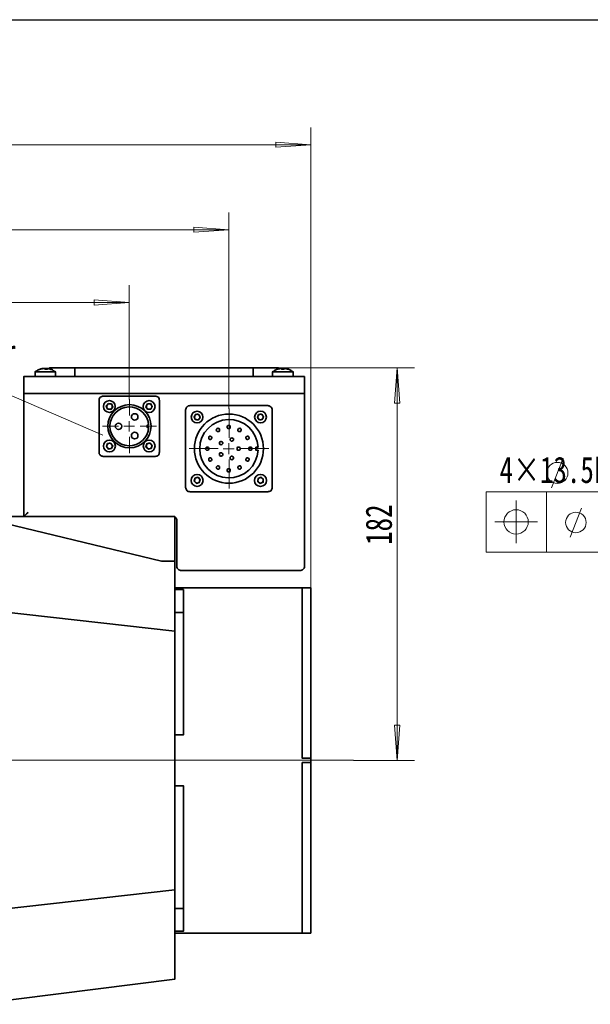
# Model space of a CAD drawing. Header units: millimetres. Extents: x 0 to 16.2, y 0 to 11.1.
# Tile 3 of 5: x 8.8 to 11.4, y 6.6 to 11.1. Entities that reach past the tile are written whole.
import ezdxf

# ---------------------------------------------------------------- set-up
doc = ezdxf.new("R2010")
doc.units = ezdxf.units.MM
doc.styles.add('PDF Helvetica', font='arial.ttf')
doc.styles.add('PDF HYSWLongFangSong', font='hyswlongfangsong.ttf')

msp = doc.modelspace()

# ---------------------------------------------------------------- linework, layer by layer
msp.add_line((0.0269, 11.0767), (16.241, 11.0767))
at = {"color": 7, "lineweight": 18}
for points in [[(10.1333, 8.4653), (10.1333, 10.5847)], [(10.1333, 10.5056), (4.0708, 10.5056)], [(9.7597, 9.3014), (9.7597, 10.1972)], [(9.7597, 10.1181), (5.2125, 10.1181), (4.0708, 10.1181)], [(9.3056, 9.3444), (9.3056, 9.8653)], [(5.2125, 9.7861), (9.3056, 9.7861)], [(9.9861, 9.4889), (10.6069, 9.4889)], [(10.5278, 7.6972), (10.5278, 9.4889)], [(7.8931, 9.4778), (8.4986, 9.4778), (9.1861, 9.1819)], [(9.3069, 9.2717), (9.3069, 9.3455)], [(9.7607, 9.1693), (9.7607, 9.3022)], [(9.2577, 9.2225), (9.1839, 9.2225)], [(9.2819, 9.2222), (9.3056, 9.2222), (9.3056, 9.2458)], [(9.3306, 9.2222), (9.3056, 9.2222), (9.3056, 9.1972)], [(9.3561, 9.2225), (9.4299, 9.2225)], [(9.3069, 9.1732), (9.3069, 9.0994)], [(9.7114, 9.1201), (9.5786, 9.1201)], [(9.7347, 9.1194), (9.7597, 9.1194), (9.7597, 9.1444)], [(9.7847, 9.1194), (9.7597, 9.1194), (9.7597, 9.0944)], [(9.8099, 9.1201), (9.9428, 9.1201)], [(11.2306, 8.9403), (11.2847, 9.0764)], [(9.7607, 9.0709), (9.7607, 8.938)], [(12.0083, 8.9222), (10.9333, 8.9222), (10.9333, 8.6472), (12.0083, 8.6472)], [(11.0694, 8.6889), (11.0694, 8.8833)], [(11.3153, 8.7153), (11.3681, 8.8486)], [(10.9722, 8.7861), (11.1667, 8.7861)], [(3.9184, 7.6979), (10.3278, 7.6979)], [(10.3278, 7.6972), (10.6069, 7.6972)]]:
    msp.add_lwpolyline(points, dxfattribs=at)
for points in [[(10.1333, 10.5056), (9.9736, 10.4944), (9.9736, 10.5181)], [(9.7597, 10.1181), (9.6, 10.1069), (9.6, 10.1306)], [(9.3056, 9.7861), (9.1458, 9.775), (9.1458, 9.7986)], [(10.5278, 9.4889), (10.5389, 9.3278), (10.5153, 9.3278)], [(11.2083, 8.6472), (11.2083, 8.9222), (10.9333, 8.9222), (10.9333, 8.6472)], [(10.5278, 7.6972), (10.5153, 7.8583), (10.5389, 7.8583)]]:
    msp.add_lwpolyline(points, close=True, dxfattribs=at)
at = {"color": 7, "lineweight": 35}
for points in [[(8.9167, 9.4847), (8.9153, 9.4847), (8.9097, 9.4847), (8.9042, 9.4833), (8.9014, 9.4819), (8.8972, 9.4806), (8.8944, 9.4806), (8.8917, 9.4792), (8.8875, 9.4778), (8.8847, 9.475), (8.8819, 9.4736), (8.8792, 9.4722), (8.8764, 9.4708), (8.8764, 9.4486)], [(8.9111, 9.4847), (8.9125, 9.4847), (8.9139, 9.4847), (8.9153, 9.4847), (8.9125, 9.4847), (8.9111, 9.4847), (8.9097, 9.4847), (8.9083, 9.4833), (8.9056, 9.4833), (8.9042, 9.4833), (8.9028, 9.4833), (8.9, 9.4819), (8.9014, 9.4819), (8.9028, 9.4819), (8.9042, 9.4833), (8.9056, 9.4833), (8.9083, 9.4833), (8.9097, 9.4833), (8.9111, 9.4847), (8.9125, 9.4847), (8.9153, 9.4847), (8.9167, 9.4847), (8.9181, 9.4847), (8.9194, 9.4847), (8.9208, 9.4847), (8.9208, 9.4833), (8.9222, 9.4833), (8.9222, 9.4819), (8.9236, 9.4819), (8.925, 9.4819), (8.9264, 9.4819), (8.9278, 9.4819), (8.9292, 9.4819), (8.9306, 9.4819), (8.9319, 9.4819), (8.9319, 9.4833), (8.9306, 9.4833), (8.9306, 9.4847), (8.9292, 9.4847), (8.9292, 9.4819)], [(8.9236, 9.4847), (8.925, 9.4847), (8.9264, 9.4847), (8.925, 9.4847), (8.9236, 9.4847), (8.9222, 9.4847), (8.9208, 9.4847), (8.9194, 9.4847)], [(9.0583, 9.4486), (9.0583, 9.4889), (8.9431, 9.4889), (8.9431, 9.4833), (8.9417, 9.4833), (8.9375, 9.4847), (8.9319, 9.4847), (8.9306, 9.4847), (8.9292, 9.4847), (8.9278, 9.4847), (8.9264, 9.4847), (8.925, 9.4847), (8.925, 9.4833), (8.9236, 9.4833), (8.9236, 9.4819)], [(8.9694, 9.4486), (8.9694, 9.4708), (8.9667, 9.4722), (8.9639, 9.4736), (8.9611, 9.475), (8.9583, 9.4778), (8.9556, 9.4792), (8.9528, 9.4806), (8.9486, 9.4806), (8.9458, 9.4819), (8.9444, 9.4833), (8.9431, 9.4833), (8.9403, 9.4833), (8.9389, 9.4833), (8.9375, 9.4847), (8.9361, 9.4847), (8.9333, 9.4847), (8.9319, 9.4847)], [(8.9319, 9.4847), (8.9319, 9.4847)], [(9.0583, 9.4889), (9.8708, 9.4889), (9.8708, 9.4486)], [(9.9944, 9.4847), (9.9889, 9.4833), (9.9861, 9.4833), (9.9861, 9.4889), (9.8708, 9.4889)], [(10.0278, 9.4819), (10.0264, 9.4833), (10.025, 9.4833), (10.0222, 9.4833), (10.0208, 9.4833), (10.0194, 9.4847), (10.0181, 9.4847), (10.0153, 9.4847), (10.0139, 9.4847), (10.0125, 9.4847), (10.0111, 9.4847), (10.0111, 9.4833), (10.0111, 9.4819), (10.0097, 9.4819), (10.0083, 9.4819), (10.0069, 9.4819), (10.0056, 9.4819), (10.0042, 9.4819), (10.0028, 9.4819), (10.0014, 9.4819), (10.0014, 9.4833), (10.0014, 9.4847), (10, 9.4847), (9.9986, 9.4847), (9.9958, 9.4847), (9.9944, 9.4847), (9.9931, 9.4847), (9.9917, 9.4833), (9.9889, 9.4833), (9.9875, 9.4833), (9.9861, 9.4833), (9.9833, 9.4819), (9.9806, 9.4819), (9.9778, 9.4806), (9.9736, 9.4792), (9.9708, 9.4778), (9.9681, 9.4764), (9.9653, 9.4736), (9.9625, 9.4722), (9.9597, 9.4708), (9.9597, 9.4486)], [(9.9833, 9.4819), (9.9833, 9.4819)], [(9.9861, 9.4833), (9.9875, 9.4833), (9.9889, 9.4833), (9.9903, 9.4833), (9.9917, 9.4847), (9.9931, 9.4847), (9.9958, 9.4847), (9.9972, 9.4847), (9.9986, 9.4847)], [(10.0097, 9.4819), (10.0097, 9.4833), (10.0083, 9.4833), (10.0069, 9.4833), (10.0069, 9.4847), (10.0056, 9.4847), (10.0042, 9.4847), (10.0028, 9.4847), (10.0014, 9.4847)], [(10.0056, 9.4847), (10.0069, 9.4847), (10.0083, 9.4847), (10.0097, 9.4847), (10.0111, 9.4847)], [(10.0528, 9.4486), (10.0528, 9.4708), (10.05, 9.4722), (10.0472, 9.4736), (10.0444, 9.4764), (10.0417, 9.4778), (10.0375, 9.4792), (10.0347, 9.4806), (10.0319, 9.4819), (10.0278, 9.4819), (10.025, 9.4833), (10.0208, 9.4847), (10.0153, 9.4847), (10.0139, 9.4847)], [(10.0278, 9.4819), (10.0278, 9.4819)], [(8.8444, 8.8292), (8.8417, 8.825), (8.8375, 8.8222), (8.8347, 8.8194), (8.8319, 8.8167), (8.8292, 8.8139), (8.8278, 8.8125), (8.8264, 8.8111), (8.825, 8.8097), (8.825, 9.3708), (8.8264, 9.3708), (8.8278, 9.3708), (8.8306, 9.3708), (8.8333, 9.3708), (8.8375, 9.3708), (8.8403, 9.3708), (8.8444, 9.3708), (8.8403, 9.3708), (8.8375, 9.3708), (8.8333, 9.3708), (8.8306, 9.3708), (8.8278, 9.3708), (8.8264, 9.3708), (8.825, 9.3708), (8.825, 9.4486), (8.8264, 9.4486), (8.8278, 9.4486), (8.8306, 9.4486), (8.8333, 9.4486), (8.8375, 9.4486), (8.8403, 9.4486), (8.8444, 9.4486), (10.0847, 9.4486), (10.0889, 9.4486), (10.0917, 9.4486), (10.0958, 9.4486), (10.0986, 9.4486), (10.1014, 9.4486), (10.1028, 9.4486), (10.1042, 9.4486), (10.1042, 9.3708), (10.1028, 9.3708), (10.1014, 9.3708), (10.0986, 9.3708), (10.0958, 9.3708), (10.0917, 9.3708), (10.0889, 9.3708), (10.0847, 9.3708), (8.8444, 9.3708), (10.0847, 9.3708), (10.0889, 9.3708), (10.0917, 9.3708), (10.0958, 9.3708), (10.0986, 9.3708), (10.1014, 9.3708), (10.1028, 9.3708), (10.1042, 9.3708), (10.1042, 8.5833), (10.1042, 8.5792), (10.1028, 8.575), (10.1014, 8.5722), (10.0986, 8.5694), (10.0958, 8.5667), (10.0917, 8.5653), (10.0889, 8.5639), (10.0847, 8.5639), (9.5431, 8.5639), (9.5403, 8.5639), (9.5361, 8.5653), (9.5319, 8.5667), (9.5292, 8.5694), (9.5264, 8.5722), (9.525, 8.575), (9.5236, 8.5792), (9.5236, 8.5833), (9.5236, 8.7903), (9.5236, 8.7931), (9.5222, 8.7972), (9.5208, 8.8), (9.5181, 8.8042), (9.5153, 8.8056), (9.5139, 8.8069)], [(8.9694, 9.4708), (8.9667, 9.4708), (8.9611, 9.4708), (8.9528, 9.4708), (8.9417, 9.4708), (8.9292, 9.4708), (8.9167, 9.4708), (8.9042, 9.4708), (8.8931, 9.4708), (8.8847, 9.4708), (8.8792, 9.4708), (8.8764, 9.4708)], [(10.0528, 9.4708), (10.0514, 9.4708), (10.0458, 9.4708), (10.0375, 9.4708), (10.0278, 9.4708), (10.0153, 9.4708), (10.0028, 9.4708), (9.9903, 9.4708), (9.9792, 9.4708), (9.9694, 9.4708), (9.9625, 9.4708), (9.9597, 9.4708)], [(7.6736, 7.0056), (8.6083, 7.0056), (8.6083, 8.3889), (9.5139, 8.2875), (9.5139, 8.6069), (9.4528, 8.6069), (8.6083, 8.8097), (8.6083, 8.3889), (7.6736, 8.3889)], [(7.6736, 8.8097), (8.6083, 8.8097), (9.5139, 8.8097), (9.5139, 8.6069)], [(10.0944, 8.4847), (10.0944, 8.4819), (10.0944, 8.4764), (10.0944, 8.4667), (10.0944, 8.4542), (10.0944, 8.4375), (10.0944, 8.4181), (10.0944, 8.3944), (10.0944, 8.3681), (10.0944, 8.3389), (10.0944, 8.3069), (10.0944, 8.2722), (10.0944, 8.2347), (10.0944, 8.1944), (10.0944, 8.1528), (10.0944, 8.1083), (10.0944, 8.0625), (10.0944, 8.0153), (10.0944, 7.9667), (10.0944, 7.9153), (10.0944, 7.8639), (10.0944, 7.8125), (10.0944, 7.7597), (10.0944, 7.7069), (10.1333, 7.7069), (10.1333, 7.75), (10.1333, 7.8014), (10.1333, 7.8528), (10.1333, 7.9042), (10.1333, 7.9542), (10.1333, 8.0028), (10.1333, 8.05), (10.1333, 8.0958), (10.1333, 8.1403), (10.1333, 8.1819), (10.1333, 8.2208), (10.1333, 8.2583), (10.1333, 8.2931), (10.1333, 8.325), (10.1333, 8.3528), (10.1333, 8.3792), (10.1333, 8.4014), (10.1333, 8.4208), (10.1333, 8.4361), (10.1333, 8.4486), (10.1333, 8.4583), (10.1333, 8.4625), (10.1333, 8.4653), (10.1333, 8.4847), (10.0944, 8.4847), (9.5139, 8.4847)], [(9.5528, 8.3722), (9.5528, 8.4667), (9.5528, 8.4681), (9.5528, 8.4694), (9.5528, 8.4708), (9.5528, 8.4722), (9.5528, 8.4736), (9.5528, 8.475), (9.5528, 8.4764), (9.5139, 8.4764)], [(10.0944, 8.4847), (10.0944, 8.4847)], [(10.0944, 8.4347), (10.0944, 8.4347)], [(9.5139, 7.8139), (9.5528, 7.8139), (9.5528, 7.8208), (9.5528, 7.8264), (9.5528, 7.8333), (9.5528, 7.8403), (9.5528, 7.8472), (9.5528, 7.8542), (9.5528, 7.8597), (9.5528, 7.8667), (9.5528, 8.3722), (9.5139, 8.3722)], [(9.5139, 7.1069), (9.5139, 8.2875)], [(9.5139, 6.9097), (10.0944, 6.9097), (10.0944, 6.9181), (10.0944, 6.9389), (10.0944, 6.9722), (10.0944, 7.0167), (10.0944, 7.0736), (10.0944, 7.1403), (10.0944, 7.2167), (10.0944, 7.3), (10.0944, 7.3917), (10.0944, 7.4875), (10.0944, 7.5861), (10.0944, 7.6875), (10.1333, 7.6875)], [(10.0944, 6.9097), (10.1333, 6.9097), (10.1333, 6.9292), (10.1333, 6.9306), (10.1333, 6.9361), (10.1333, 6.9458), (10.1333, 6.9583), (10.1333, 6.9736), (10.1333, 6.9931), (10.1333, 7.0153), (10.1333, 7.0417), (10.1333, 7.0694), (10.1333, 7.1014), (10.1333, 7.1361), (10.1333, 7.1736), (10.1333, 7.2125), (10.1333, 7.2542), (10.1333, 7.2986), (10.1333, 7.3444), (10.1333, 7.3917), (10.1333, 7.4403), (10.1333, 7.4903), (10.1333, 7.5403), (10.1333, 7.5931), (10.1333, 7.6444), (10.1333, 7.6875), (10.1333, 7.7069)], [(9.5139, 7.0222), (9.5528, 7.0222), (9.5528, 7.5264), (9.5528, 7.5819), (9.5139, 7.5819)], [(9.5139, 6.9181), (9.5528, 6.9181), (9.5528, 6.9278), (9.5528, 7.0222)], [(10.0944, 6.9597), (10.0944, 6.9597)], [(10.0944, 6.9097), (10.0944, 6.9097)]]:
    msp.add_lwpolyline(points, dxfattribs=at)
for points in [[(9.1875, 9.3597), (9.1847, 9.3597), (9.1806, 9.3583), (9.1778, 9.3556), (9.1736, 9.3542), (9.1722, 9.3514), (9.1694, 9.3472), (9.1694, 9.3431), (9.1681, 9.3403), (9.1681, 9.1042), (9.1694, 9.1), (9.1694, 9.0958), (9.1722, 9.0931), (9.1736, 9.0903), (9.1778, 9.0875), (9.1806, 9.0861), (9.1847, 9.0847), (9.1875, 9.0833), (9.425, 9.0833), (9.4278, 9.0847), (9.4319, 9.0861), (9.4347, 9.0875), (9.4389, 9.0903), (9.4403, 9.0931), (9.4431, 9.0958), (9.4431, 9.1), (9.4444, 9.1042), (9.4444, 9.3403), (9.4431, 9.3431), (9.4431, 9.3472), (9.4403, 9.3514), (9.4389, 9.3542), (9.4347, 9.3556), (9.4319, 9.3583), (9.4278, 9.3597), (9.425, 9.3597)], [(9.2111, 9.325), (9.225, 9.3236), (9.2306, 9.3097), (9.2222, 9.2986), (9.2069, 9.3), (9.2014, 9.3139)], [(9.2181, 9.3236), (9.2194, 9.3236), (9.2208, 9.3236), (9.2222, 9.3222), (9.2236, 9.3222), (9.225, 9.3208), (9.2264, 9.3194), (9.2264, 9.3181), (9.2278, 9.3167), (9.2278, 9.3153), (9.2278, 9.3139), (9.2278, 9.3125), (9.2278, 9.3097), (9.2278, 9.3083), (9.2278, 9.3069), (9.2264, 9.3056), (9.2264, 9.3042), (9.225, 9.3028), (9.2236, 9.3014), (9.2222, 9.3014), (9.2208, 9.3), (9.2194, 9.3), (9.2181, 9.3), (9.2167, 9.3), (9.2139, 9.3), (9.2125, 9.3), (9.2111, 9.3), (9.2097, 9.3014), (9.2083, 9.3014), (9.2069, 9.3028), (9.2069, 9.3042), (9.2056, 9.3056), (9.2042, 9.3069), (9.2042, 9.3083), (9.2042, 9.3097), (9.2042, 9.3125), (9.2042, 9.3139), (9.2042, 9.3153), (9.2042, 9.3167), (9.2056, 9.3181), (9.2069, 9.3194), (9.2069, 9.3208), (9.2083, 9.3222), (9.2097, 9.3222), (9.2111, 9.3236), (9.2125, 9.3236), (9.2139, 9.3236), (9.2167, 9.3236)], [(9.3889, 9.3236), (9.4028, 9.325), (9.4111, 9.3125), (9.4042, 9.3), (9.3889, 9.3), (9.3819, 9.3111)], [(9.3972, 9.3), (9.3944, 9.3), (9.3931, 9.3), (9.3917, 9.3), (9.3903, 9.3014), (9.3889, 9.3014), (9.3875, 9.3028), (9.3861, 9.3042), (9.3861, 9.3056), (9.3847, 9.3069), (9.3847, 9.3083), (9.3847, 9.3097), (9.3833, 9.3111), (9.3847, 9.3125), (9.3847, 9.3153), (9.3847, 9.3167), (9.3861, 9.3181), (9.3861, 9.3194), (9.3875, 9.3208), (9.3889, 9.3208), (9.3903, 9.3222), (9.3917, 9.3236), (9.3931, 9.3236), (9.3944, 9.3236), (9.3958, 9.3236), (9.3972, 9.3236), (9.3986, 9.3236), (9.4, 9.3236), (9.4028, 9.3222), (9.4042, 9.3222), (9.4042, 9.3208), (9.4056, 9.3194), (9.4069, 9.3181), (9.4069, 9.3167), (9.4083, 9.3153), (9.4083, 9.3139), (9.4083, 9.3125), (9.4083, 9.3111), (9.4083, 9.3083), (9.4083, 9.3069), (9.4069, 9.3056), (9.4056, 9.3042), (9.4056, 9.3028), (9.4042, 9.3028), (9.4028, 9.3014), (9.4014, 9.3), (9.4, 9.3), (9.3986, 9.3)], [(9.5625, 8.9417), (9.5639, 8.9389), (9.5653, 8.9347), (9.5667, 8.9319), (9.5694, 8.9278), (9.5722, 8.9264), (9.575, 8.9236), (9.5792, 8.9236), (9.5833, 8.9222), (9.9375, 8.9222), (9.9403, 8.9236), (9.9444, 8.9236), (9.9486, 8.9264), (9.9514, 8.9278), (9.9542, 8.9319), (9.9556, 8.9347), (9.9569, 8.9389), (9.9569, 8.9417), (9.9569, 9.2972), (9.9569, 9.3), (9.9556, 9.3042), (9.9542, 9.3069), (9.9514, 9.3111), (9.9486, 9.3125), (9.9444, 9.3153), (9.9403, 9.3153), (9.9375, 9.3167), (9.5833, 9.3167), (9.5792, 9.3153), (9.575, 9.3153), (9.5722, 9.3125), (9.5694, 9.3111), (9.5667, 9.3069), (9.5653, 9.3042), (9.5639, 9.3), (9.5625, 9.2972)], [(9.3167, 9.2639), (9.3167, 9.2583), (9.3208, 9.2542), (9.325, 9.2514), (9.3306, 9.25), (9.3361, 9.2514), (9.3417, 9.2542), (9.3444, 9.2583), (9.3458, 9.2639), (9.3444, 9.2694), (9.3417, 9.275), (9.3361, 9.2778), (9.3306, 9.2792), (9.325, 9.2778), (9.3208, 9.275), (9.3167, 9.2694)], [(9.6236, 9.275), (9.6292, 9.2625), (9.6222, 9.2514), (9.6069, 9.2528), (9.6014, 9.2653), (9.6097, 9.2764)], [(9.6167, 9.2764), (9.6181, 9.2764), (9.6194, 9.275), (9.6208, 9.275), (9.6222, 9.2736), (9.6236, 9.2722), (9.625, 9.2722), (9.6264, 9.2708), (9.6264, 9.2694), (9.6278, 9.2681), (9.6278, 9.2653), (9.6278, 9.2639), (9.6278, 9.2625), (9.6278, 9.2611), (9.6278, 9.2597), (9.6264, 9.2583), (9.625, 9.2569), (9.625, 9.2556), (9.6236, 9.2542), (9.6222, 9.2528), (9.6208, 9.2528), (9.6194, 9.2514), (9.6181, 9.2514), (9.6167, 9.2514), (9.6139, 9.2514), (9.6125, 9.2514), (9.6111, 9.2528), (9.6097, 9.2528), (9.6083, 9.2542), (9.6069, 9.2542), (9.6056, 9.2556), (9.6056, 9.2569), (9.6042, 9.2583), (9.6042, 9.2597), (9.6028, 9.2611), (9.6028, 9.2639), (9.6028, 9.2653), (9.6042, 9.2667), (9.6042, 9.2681), (9.6042, 9.2694), (9.6056, 9.2708), (9.6069, 9.2722), (9.6083, 9.2736), (9.6097, 9.275), (9.6125, 9.275), (9.6139, 9.2764), (9.6153, 9.2764)], [(9.8903, 9.2625), (9.8958, 9.275), (9.9097, 9.2764), (9.9181, 9.2653), (9.9125, 9.2528), (9.8986, 9.2514)], [(9.9028, 9.2764), (9.9056, 9.2764), (9.9069, 9.2764), (9.9083, 9.275), (9.9097, 9.275), (9.9111, 9.2736), (9.9125, 9.2736), (9.9139, 9.2722), (9.9139, 9.2708), (9.9153, 9.2694), (9.9153, 9.2681), (9.9167, 9.2667), (9.9167, 9.2653), (9.9167, 9.2639), (9.9167, 9.2611), (9.9167, 9.2597), (9.9153, 9.2583), (9.9153, 9.2569), (9.9139, 9.2556), (9.9125, 9.2542), (9.9111, 9.2542), (9.9097, 9.2528), (9.9083, 9.2528), (9.9069, 9.2514), (9.9056, 9.2514), (9.9042, 9.2514), (9.9028, 9.2514), (9.9, 9.2528), (9.8986, 9.2528), (9.8972, 9.2528), (9.8958, 9.2542), (9.8958, 9.2556), (9.8944, 9.2569), (9.8931, 9.2583), (9.8931, 9.2597), (9.8917, 9.2611), (9.8917, 9.2625), (9.8917, 9.2639), (9.8917, 9.2667), (9.8931, 9.2681), (9.8931, 9.2694), (9.8944, 9.2708), (9.8944, 9.2722), (9.8958, 9.2722), (9.8972, 9.2736), (9.8986, 9.275), (9.9, 9.275), (9.9014, 9.2764)], [(9.2417, 9.2222), (9.2431, 9.2167), (9.2472, 9.2111), (9.2514, 9.2083), (9.2569, 9.2069), (9.2625, 9.2083), (9.2681, 9.2111), (9.2708, 9.2167), (9.2722, 9.2222), (9.2708, 9.2278), (9.2681, 9.2319), (9.2625, 9.2347), (9.2569, 9.2361), (9.2514, 9.2347), (9.2472, 9.2319), (9.2431, 9.2278)], [(9.7139, 9.1986), (9.7167, 9.2), (9.7181, 9.2028), (9.7181, 9.2056), (9.7167, 9.2083), (9.7153, 9.2111), (9.7125, 9.2111), (9.7097, 9.2125), (9.7069, 9.2111), (9.7056, 9.2097), (9.7042, 9.2069), (9.7028, 9.2042), (9.7042, 9.2014), (9.7069, 9.1986), (9.7083, 9.1972), (9.7111, 9.1972)], [(9.7597, 9.2111), (9.7625, 9.2111), (9.7653, 9.2125), (9.7667, 9.2153), (9.7667, 9.2181), (9.7667, 9.2208), (9.7653, 9.2236), (9.7625, 9.225), (9.7597, 9.225), (9.7569, 9.225), (9.7542, 9.2236), (9.7528, 9.2208), (9.7528, 9.2181), (9.7528, 9.2153), (9.7542, 9.2125), (9.7569, 9.2111)], [(9.8056, 9.1986), (9.8083, 9.1972), (9.8111, 9.1972), (9.8139, 9.1986), (9.8153, 9.2014), (9.8167, 9.2042), (9.8167, 9.2069), (9.8153, 9.2097), (9.8125, 9.2111), (9.8097, 9.2125), (9.8069, 9.2111), (9.8042, 9.2111), (9.8028, 9.2083), (9.8014, 9.2056), (9.8014, 9.2028), (9.8028, 9.2)], [(9.3167, 9.1792), (9.3167, 9.1736), (9.3208, 9.1681), (9.325, 9.1653), (9.3306, 9.1639), (9.3361, 9.1653), (9.3417, 9.1681), (9.3444, 9.1736), (9.3458, 9.1792), (9.3444, 9.1847), (9.3417, 9.1903), (9.3361, 9.1931), (9.3306, 9.1944), (9.325, 9.1931), (9.3208, 9.1903), (9.3167, 9.1847)], [(9.6806, 9.1653), (9.6819, 9.1681), (9.6819, 9.1708), (9.6806, 9.1736), (9.6778, 9.175), (9.675, 9.1764), (9.6722, 9.1764), (9.6708, 9.175), (9.6681, 9.1722), (9.6681, 9.1694), (9.6681, 9.1667), (9.6694, 9.1639), (9.6708, 9.1625), (9.6736, 9.1611), (9.6764, 9.1611), (9.6792, 9.1625)], [(9.7708, 9.1542), (9.7736, 9.1542), (9.7764, 9.1556), (9.7792, 9.1569), (9.7806, 9.1597), (9.7806, 9.1625), (9.7806, 9.1653), (9.7778, 9.1667), (9.7764, 9.1681), (9.7736, 9.1694), (9.7708, 9.1681), (9.7681, 9.1667), (9.7667, 9.1639), (9.7667, 9.1611), (9.7667, 9.1583), (9.7694, 9.1556)], [(9.8389, 9.1653), (9.8403, 9.1625), (9.8431, 9.1611), (9.8458, 9.1611), (9.8486, 9.1625), (9.8514, 9.1639), (9.8528, 9.1667), (9.8528, 9.1694), (9.8514, 9.1722), (9.85, 9.175), (9.8472, 9.1764), (9.8444, 9.1764), (9.8417, 9.175), (9.8389, 9.1736), (9.8375, 9.1708), (9.8375, 9.1681)], [(9.2069, 9.1431), (9.2208, 9.1444), (9.2306, 9.1333), (9.225, 9.1208), (9.2111, 9.1181), (9.2028, 9.1292)], [(9.2264, 9.1389), (9.2264, 9.1375), (9.2278, 9.1361), (9.2278, 9.1347), (9.2278, 9.1333), (9.2278, 9.1319), (9.2278, 9.1306), (9.2278, 9.1292), (9.2278, 9.1278), (9.2264, 9.1264), (9.2264, 9.125), (9.225, 9.1236), (9.2236, 9.1222), (9.2222, 9.1208), (9.2208, 9.1208), (9.2194, 9.1194), (9.2181, 9.1194), (9.2167, 9.1194), (9.2153, 9.1194), (9.2139, 9.1194), (9.2111, 9.1208), (9.2097, 9.1208), (9.2083, 9.1222), (9.2069, 9.1236), (9.2056, 9.125), (9.2056, 9.1264), (9.2042, 9.1278), (9.2042, 9.1292), (9.2042, 9.1319), (9.2042, 9.1333), (9.2042, 9.1347), (9.2042, 9.1361), (9.2056, 9.1375), (9.2056, 9.1389), (9.2069, 9.1403), (9.2083, 9.1417), (9.2097, 9.1417), (9.2111, 9.1431), (9.2125, 9.1431), (9.2139, 9.1444), (9.2153, 9.1444), (9.2181, 9.1444), (9.2194, 9.1431), (9.2208, 9.1431), (9.2222, 9.1431), (9.2236, 9.1417), (9.225, 9.1403)], [(9.4, 9.1458), (9.4097, 9.1347), (9.4056, 9.1208), (9.3931, 9.1181), (9.3819, 9.1278), (9.3861, 9.1417)], [(9.4056, 9.1403), (9.4056, 9.1389), (9.4069, 9.1375), (9.4083, 9.1361), (9.4083, 9.1347), (9.4083, 9.1333), (9.4083, 9.1319), (9.4083, 9.1306), (9.4083, 9.1278), (9.4069, 9.1264), (9.4069, 9.125), (9.4056, 9.1236), (9.4056, 9.1222), (9.4042, 9.1222), (9.4028, 9.1208), (9.4014, 9.1208), (9.4, 9.1194), (9.3972, 9.1194), (9.3958, 9.1194), (9.3944, 9.1194), (9.3931, 9.1194), (9.3917, 9.1208), (9.3903, 9.1208), (9.3889, 9.1222), (9.3875, 9.1236), (9.3861, 9.125), (9.3861, 9.1264), (9.3847, 9.1278), (9.3847, 9.1292), (9.3847, 9.1306), (9.3833, 9.1319), (9.3847, 9.1333), (9.3847, 9.1347), (9.3847, 9.1361), (9.3861, 9.1375), (9.3861, 9.1389), (9.3875, 9.1403), (9.3889, 9.1417), (9.3903, 9.1431), (9.3917, 9.1431), (9.3931, 9.1431), (9.3944, 9.1444), (9.3958, 9.1444), (9.3986, 9.1444), (9.4, 9.1431), (9.4014, 9.1431), (9.4028, 9.1417), (9.4042, 9.1417)], [(9.6694, 9.1194), (9.6681, 9.1222), (9.6667, 9.125), (9.6639, 9.1264), (9.6611, 9.1264), (9.6583, 9.1264), (9.6569, 9.125), (9.6542, 9.1222), (9.6542, 9.1194), (9.6542, 9.1167), (9.6569, 9.1139), (9.6583, 9.1125), (9.6611, 9.1125), (9.6639, 9.1125), (9.6667, 9.1139), (9.6681, 9.1167)], [(9.7306, 9.1417), (9.7319, 9.1431), (9.7319, 9.1472), (9.7306, 9.1486), (9.7278, 9.1514), (9.7264, 9.1528), (9.7236, 9.1528), (9.7208, 9.1514), (9.7181, 9.15), (9.7167, 9.1472), (9.7167, 9.1444), (9.7181, 9.1417), (9.7194, 9.1389), (9.7222, 9.1389), (9.725, 9.1375), (9.7278, 9.1389)], [(9.7972, 9.1194), (9.7972, 9.1167), (9.7986, 9.1139), (9.8014, 9.1125), (9.8042, 9.1125), (9.8069, 9.1125), (9.8097, 9.1139), (9.8111, 9.1167), (9.8111, 9.1194), (9.8111, 9.1222), (9.8097, 9.125), (9.8069, 9.1264), (9.8042, 9.1264), (9.8014, 9.1264), (9.7986, 9.125), (9.7972, 9.1222)], [(9.8514, 9.1194), (9.8514, 9.1167), (9.8528, 9.1139), (9.8556, 9.1125), (9.8583, 9.1125), (9.8611, 9.1125), (9.8639, 9.1139), (9.8653, 9.1167), (9.8653, 9.1194), (9.8653, 9.1222), (9.8639, 9.125), (9.8611, 9.1264), (9.8583, 9.1264), (9.8556, 9.1264), (9.8528, 9.125), (9.8514, 9.1222)], [(9.6806, 9.0736), (9.6792, 9.0764), (9.6764, 9.0778), (9.6736, 9.0778), (9.6708, 9.0764), (9.6694, 9.075), (9.6681, 9.0722), (9.6681, 9.0694), (9.6681, 9.0667), (9.6708, 9.0639), (9.6722, 9.0625), (9.675, 9.0625), (9.6778, 9.0639), (9.6806, 9.0653), (9.6819, 9.0681), (9.6819, 9.0708)], [(9.7306, 9.0972), (9.7278, 9.1), (9.725, 9.1), (9.7222, 9.1), (9.7194, 9.1), (9.7181, 9.0972), (9.7167, 9.0944), (9.7167, 9.0917), (9.7181, 9.0889), (9.7208, 9.0875), (9.7236, 9.0861), (9.7264, 9.0861), (9.7278, 9.0875), (9.7306, 9.0889), (9.7319, 9.0917), (9.7319, 9.0944)], [(9.7708, 9.0847), (9.7694, 9.0833), (9.7667, 9.0806), (9.7667, 9.0778), (9.7667, 9.075), (9.7681, 9.0722), (9.7708, 9.0708), (9.7736, 9.0694), (9.7764, 9.0708), (9.7778, 9.0722), (9.7806, 9.0736), (9.7806, 9.0764), (9.7806, 9.0792), (9.7792, 9.0819), (9.7764, 9.0833), (9.7736, 9.0847)], [(9.8389, 9.0736), (9.8375, 9.0708), (9.8375, 9.0681), (9.8389, 9.0653), (9.8417, 9.0639), (9.8444, 9.0625), (9.8472, 9.0625), (9.85, 9.0639), (9.8514, 9.0667), (9.8528, 9.0694), (9.8528, 9.0722), (9.8514, 9.075), (9.8486, 9.0764), (9.8458, 9.0778), (9.8431, 9.0778), (9.8403, 9.0764)], [(9.7139, 9.0403), (9.7111, 9.0417), (9.7083, 9.0417), (9.7069, 9.0403), (9.7042, 9.0375), (9.7028, 9.0347), (9.7042, 9.0319), (9.7056, 9.0292), (9.7069, 9.0278), (9.7097, 9.0264), (9.7125, 9.0264), (9.7153, 9.0278), (9.7167, 9.0306), (9.7181, 9.0333), (9.7181, 9.0361), (9.7167, 9.0389)], [(9.8056, 9.0403), (9.8028, 9.0389), (9.8014, 9.0361), (9.8014, 9.0333), (9.8028, 9.0306), (9.8042, 9.0278), (9.8069, 9.0264), (9.8097, 9.0264), (9.8125, 9.0278), (9.8153, 9.0292), (9.8167, 9.0319), (9.8167, 9.0347), (9.8153, 9.0375), (9.8139, 9.0403), (9.8111, 9.0417), (9.8083, 9.0417)], [(9.6014, 8.9708), (9.6056, 8.9847), (9.6194, 8.9889), (9.6292, 8.9792), (9.625, 8.9653), (9.6125, 8.9611)], [(9.6125, 8.9875), (9.6139, 8.9875), (9.6153, 8.9875), (9.6167, 8.9875), (9.6194, 8.9875), (9.6208, 8.9861), (9.6222, 8.9861), (9.6236, 8.9847), (9.6236, 8.9833), (9.625, 8.9819), (9.6264, 8.9806), (9.6264, 8.9792), (9.6278, 8.9778), (9.6278, 8.9764), (9.6278, 8.975), (9.6278, 8.9736), (9.6278, 8.9722), (9.6264, 8.9708), (9.6264, 8.9694), (9.625, 8.9681), (9.6236, 8.9667), (9.6236, 8.9653), (9.6222, 8.9639), (9.6208, 8.9639), (9.6181, 8.9625), (9.6167, 8.9625), (9.6153, 8.9625), (9.6139, 8.9625), (9.6125, 8.9625), (9.6111, 8.9639), (9.6097, 8.9639), (9.6083, 8.9653), (9.6069, 8.9667), (9.6056, 8.9681), (9.6056, 8.9694), (9.6042, 8.9708), (9.6042, 8.9722), (9.6028, 8.9736), (9.6028, 8.975), (9.6028, 8.9764), (9.6042, 8.9778), (9.6042, 8.9792), (9.6056, 8.9806), (9.6056, 8.9819), (9.6069, 8.9833), (9.6083, 8.9847), (9.6097, 8.9861), (9.6111, 8.9861)], [(9.7597, 9.0278), (9.7569, 9.0278), (9.7542, 9.0264), (9.7528, 9.0236), (9.7528, 9.0208), (9.7528, 9.0181), (9.7542, 9.0153), (9.7569, 9.0139), (9.7597, 9.0139), (9.7625, 9.0139), (9.7653, 9.0153), (9.7667, 9.0181), (9.7667, 9.0208), (9.7667, 9.0236), (9.7653, 9.0264), (9.7625, 9.0278)], [(9.8931, 8.9833), (9.9056, 8.9889), (9.9167, 8.9806), (9.9167, 8.9667), (9.9028, 8.9611), (9.8917, 8.9694)], [(9.8986, 8.9861), (9.9014, 8.9861), (9.9028, 8.9875), (9.9042, 8.9875), (9.9056, 8.9875), (9.9069, 8.9875), (9.9083, 8.9861), (9.9097, 8.9861), (9.9111, 8.9847), (9.9125, 8.9847), (9.9139, 8.9833), (9.9153, 8.9819), (9.9153, 8.9806), (9.9167, 8.9792), (9.9167, 8.9778), (9.9167, 8.975), (9.9167, 8.9736), (9.9167, 8.9722), (9.9153, 8.9708), (9.9153, 8.9694), (9.9139, 8.9681), (9.9139, 8.9667), (9.9125, 8.9653), (9.9111, 8.9653), (9.9097, 8.9639), (9.9083, 8.9639), (9.9069, 8.9625), (9.9056, 8.9625), (9.9028, 8.9625), (9.9014, 8.9625), (9.9, 8.9639), (9.8986, 8.9639), (9.8972, 8.9653), (9.8958, 8.9653), (9.8944, 8.9667), (9.8944, 8.9681), (9.8931, 8.9694), (9.8931, 8.9708), (9.8917, 8.9722), (9.8917, 8.975), (9.8917, 8.9764), (9.8931, 8.9778), (9.8931, 8.9792), (9.8931, 8.9806), (9.8944, 8.9819), (9.8958, 8.9833), (9.8958, 8.9847), (9.8972, 8.9847)], [(8.6083, 7.0056), (9.5139, 7.1069), (9.5139, 6.7), (8.6083, 6.5847)]]:
    msp.add_lwpolyline(points, close=True, dxfattribs=at)
for points in [[(9.3944, 9.2264), (9.3875, 9.2264), (9.3875, 9.2167), (9.3944, 9.2167, -36.422347)], [(9.8931, 9.1264), (9.8833, 9.1264), (9.8833, 9.1125), (9.8931, 9.1125, -38.25368)]]:
    msp.add_lwpolyline(points, format="xyb", close=True, dxfattribs=at)
for centre, radius in [((9.2152, 9.312), 0.0272), ((9.3068, 9.222), 0.0985), ((9.3964, 9.3116), 0.0273), ((9.6154, 9.2636), 0.0267), ((9.7604, 9.1197), 0.1576), ((9.9044, 9.2639), 0.0268), ((9.2159, 9.1318), 0.0272), ((9.3967, 9.1319), 0.0271), ((9.6153, 8.975), 0.0273), ((9.9042, 8.9747), 0.0273)]:
    msp.add_circle(centre, radius, dxfattribs=at)
at = {"color": 7, "lineweight": 18}
for centre, radius in [((11.2576, 9.0091), 0.048), ((11.0695, 8.7856), 0.0555), ((11.3421, 8.7829), 0.0468)]:
    msp.add_circle(centre, radius, dxfattribs=at)

# ---------------------------------------------------------------- texts
at = {"color": 7, "insert": (7.5766, 9.5547), "char_height": 0.119303, "attachment_point": 4, "style": 'PDF Helvetica'}
msp.add_mtext('Brake connector', dxfattribs=at)
at = {"color": 7, "char_height": 0.1203, "attachment_point": 4, "style": 'PDF HYSWLongFangSong'}
for s, insert, rotation in [('4×13.5EQS', (10.9943, 9.008), 359.9975), ('182', (10.444, 8.6809), 90)]:
    msp.add_mtext(s, dxfattribs=dict(at, insert=insert, rotation=rotation))

doc.saveas('drawing.dxf')
